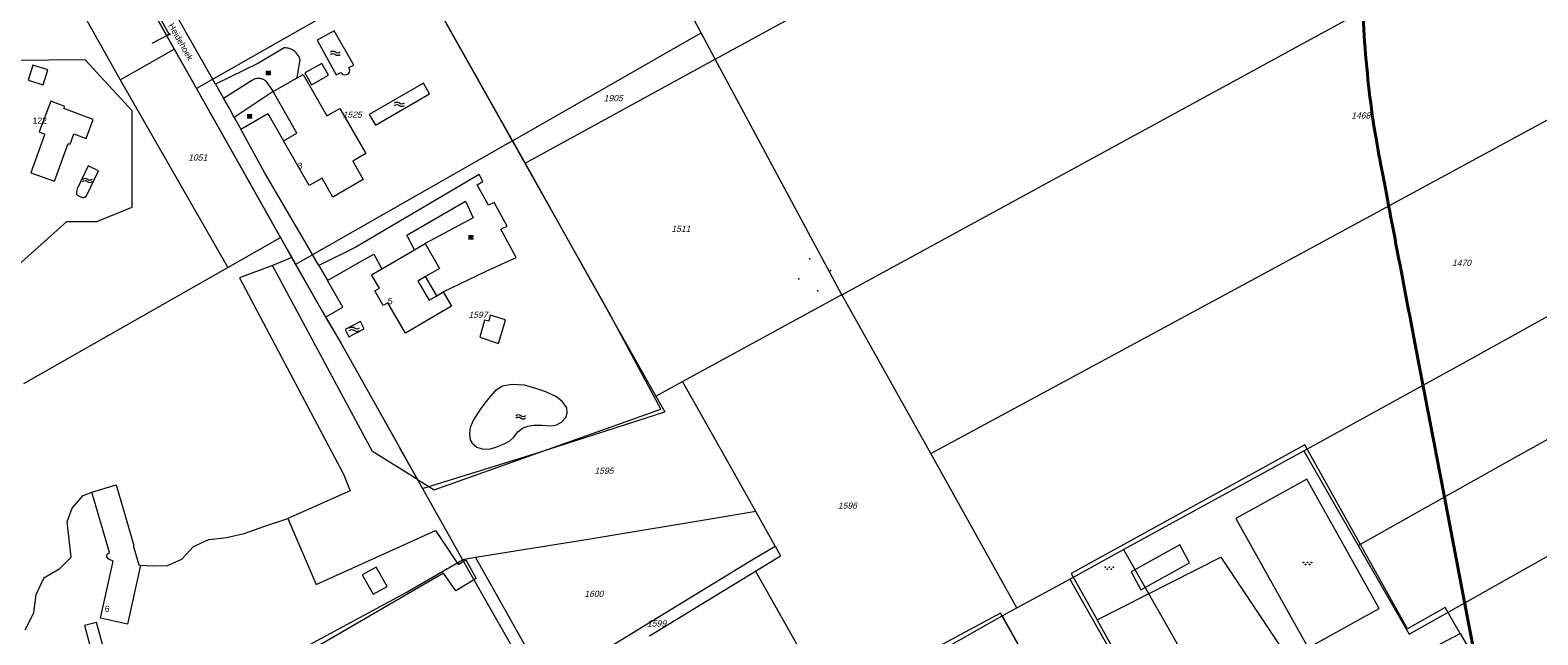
# Model space of a CAD drawing. Header units: metres. Extents: x 172462 to 175458, y 452773 to 455615.
# Tile 30 of 45: x 173867 to 174235, y 454511 to 454658. Entities that reach past the tile are written whole.
import ezdxf
from ezdxf.enums import TextEntityAlignment as Align

# ---------------------------------------------------------------- set-up
doc = ezdxf.new("R2010")
doc.units = ezdxf.units.M
doc.header["$MEASUREMENT"] = 0
doc.linetypes.add('DGN Style 2', pattern=[107.046567, 64.22794, -42.818627])
for name, color, linetype, lineweight in [('BGT Ondergrond', 7, 'Continuous', 0), ('DKK ondergrond', 7, 'Continuous', 0), ('DWA controleput (revisie)', 11, 'Continuous', 0), ('DWA uitlegger (revisie)', 11, 'DGN Style 2', 0), ('Meldgebied', 5, 'Continuous', 40)]:
    doc.layers.add(name, color=color, linetype=linetype, lineweight=lineweight)
doc.styles.add('Style-Arial', font='arial.ttf')
doc.styles.add('Style-arial I 0.26180', font='arial.shx', dxfattribs={"oblique": 15})

# ---------------------------------------------------------------- blocks, each defined once
blk = doc.blocks.new('21____')
at = {"layer": 'DWA controleput (revisie)'}
blk.add_circle((0, 0), 1, dxfattribs=at)
blk = doc.blocks.new('BGT-296')
at = {"layer": 'BGT Ondergrond', "color": 140, "linetype": 'Continuous', "lineweight": 0, "extrusion": (0, 0, -1)}
for centre in [(0.04, -0.026), (0.04, -0.066)]:
    blk.add_arc(centre, 0.0608, 48.8879, 131.1121, dxfattribs=at)
at = {"layer": 'BGT Ondergrond', "color": 140, "linetype": 'Continuous', "lineweight": 0}
for centre in [(0.04, 0.066), (0.04, 0.026)]:
    blk.add_arc(centre, 0.0608, 228.8879, 311.1121, dxfattribs=at)
blk = doc.blocks.new('*U12')
at = {"layer": 'BGT Ondergrond', "color": 7, "linetype": 'Continuous', "lineweight": 0}
for centre in [(-0.3, 0.35), (0, 0.25), (-0.1, -0.05), (0.1, -0.45), (0.2, -0.15)]:
    blk.add_circle(centre, 0.0447, dxfattribs=at)
blk = doc.blocks.new('BGT-271C')
at = {"layer": 'BGT Ondergrond', "color": 7, "linetype": 'Continuous', "lineweight": 0, "xscale": 0.07267220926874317, "yscale": 0.07267220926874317, "zscale": 0.07267220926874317, "rotation": 243.434948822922}
blk.add_blockref('*U12', (0, 0), dxfattribs=at)
blk = doc.blocks.new('*U10')
at = {"layer": 'BGT Ondergrond', "color": 7, "linetype": 'Continuous', "lineweight": 0}
for p, q in [((0.025, 0.059), (-0.062, 0.016)), ((-0.044, 0.025), (-0.05, 0.038)), ((0.038, 0.034), (-0.05, -0.009)), ((0.05, 0.009), (-0.037, -0.034)), ((-0.019, -0.025), (-0.031, 0)), ((-0.006, 0.013), (-0.019, 0.038)), ((0.006, 0.05), (0, 0.062)), ((0.031, 0), (0.019, 0.025)), ((0.062, -0.016), (-0.025, -0.059)), ((-0.006, -0.05), (0, -0.062)), ((0.019, -0.037), (0.006, -0.012)), ((0.044, -0.025), (0.05, -0.037))]:
    blk.add_line(p, q, dxfattribs=at)
blk = doc.blocks.new('BGT-272B')
at = {"layer": 'BGT Ondergrond', "color": 7, "linetype": 'Continuous', "lineweight": 0, "xscale": 0.7267220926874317, "yscale": 0.7267220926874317, "zscale": 0.7267220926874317, "rotation": 243.434948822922}
blk.add_blockref('*U10', (0, 0), dxfattribs=at)

msp = doc.modelspace()

# ---------------------------------------------------------------- linework, layer by layer
at = {"layer": 'BGT Ondergrond', "color": 7, "linetype": 'Continuous', "lineweight": 0, "flags": 128}
for points in [[(174008.22, 454589.32), (173966.84, 454662.96), (173965.6, 454665.17), (173929.84, 454728.82), (173913.51, 454758.62)], [(173857.92, 454732.16), (173929.87, 454604.56), (173930.95, 454602.65)], [(173912.38, 454644.87), (173903.93, 454659.78), (173893.21, 454679.46), (173891.59, 454682.33)], [(173941.27, 454657.91), (173937.12, 454655.64), (173941.81, 454647.16), (173942.89, 454647.72), (173943.16, 454647.45), (173943.35, 454647.28), (173943.88, 454647.15), (173944.41, 454647.24), (173944.79, 454647.42), (173945.04, 454647.82), (173945.11, 454648.23), (173945.04, 454648.6), (173944.9, 454648.95), (173946.06, 454649.48), (173941.27, 454657.91)], [(173892.05, 454638.4), (173880.59, 454650.78), (173862.89, 454650.69), (173848.38, 454645.47)], [(173932.98, 454650.9), (173932.86, 454651.21), (173932.76, 454651.45), (173932.64, 454651.67), (173932.51, 454651.89), (173932.36, 454652.1), (173932.21, 454652.3), (173932.03, 454652.5), (173931.85, 454652.68), (173931.66, 454652.84), (173931.46, 454653), (173931.24, 454653.14), (173931.02, 454653.27), (173930.79, 454653.38), (173930.56, 454653.49), (173930.32, 454653.57), (173930.07, 454653.64), (173929.82, 454653.7), (173929.57, 454653.73), (173929.32, 454653.76), (173929.06, 454653.76), (173922.87, 454649.97), (173912.38, 454644.87)], [(173932.29, 454646.43), (173932.98, 454650.9)], [(173870.33, 454644.72), (173871.47, 454648.36), (173867.85, 454649.5), (173866.71, 454645.86), (173870.33, 454644.72)], [(173938.28, 454649.96), (173934.14, 454647.67), (173935.75, 454644.75), (173939.89, 454647.04), (173938.28, 454649.96)], [(173846.84, 454643.9), (173844.28, 454619.19), (173849.55, 454603.3), (173857.03, 454602.46), (173861.19, 454598.03), (173876.15, 454611.43), (173883.45, 454611.43), (173892.05, 454614.94), (173892.05, 454638.4)], [(173912.38, 454644.87), (173914.29, 454641.51)], [(173914.29, 454641.51), (173921.16, 454645.78), (173921.34, 454645.9), (173921.52, 454646.01), (173921.71, 454646.1), (173921.9, 454646.18), (173922.1, 454646.24), (173922.3, 454646.29), (173922.51, 454646.32), (173922.72, 454646.34), (173922.92, 454646.34), (173923.13, 454646.32), (173923.34, 454646.29), (173923.54, 454646.24), (173923.74, 454646.18), (173923.93, 454646.1), (173924.12, 454646.01), (173924.3, 454645.9), (173924.47, 454645.78), (173924.63, 454645.65), (173926.4, 454643.07)], [(173926.4, 454643.07), (173916.92, 454636.79)], [(173963.04, 454645.16), (173949.85, 454637.5), (173951.38, 454634.86), (173964.57, 454642.53), (173963.04, 454645.16)], [(173916.92, 454636.79), (173915.66, 454639.1), (173914.29, 454641.51)], [(173916.92, 454636.79), (173918.51, 454633.9)], [(173918.51, 454633.9), (173925.15, 454637.72)], [(173925.15, 454637.72), (173928.95, 454631.09)], [(173937.54, 454600.72), (173934.23, 454606.42), (173924.28, 454623.39), (173918.51, 454633.9)], [(173883.86, 454623.77), (173881.28, 454624.98), (173878.64, 454619.37), (173878.48, 454618.73), (173878.44, 454618.3), (173878.51, 454618.05), (173878.76, 454617.78), (173879.93, 454617.28), (173880.21, 454617.28), (173880.52, 454617.38), (173880.8, 454617.6), (173880.99, 454617.86), (173883.86, 454623.77)], [(173983.43, 454610.28), (173980.3, 454616.05), (173978.93, 454615.39), (173976.19, 454620.39), (173977.52, 454621.18), (173976.62, 454622.84), (173946.57, 454605.19), (173937.54, 454600.72)], [(173960.84, 454604.52), (173959.01, 454608.11), (173973.34, 454616.35), (173975.16, 454612.32)], [(173975.16, 454612.32), (173963.45, 454606.04)], [(173967.9, 454594.25), (173978.34, 454599.32), (173985.64, 454602.63), (173981.96, 454609.54), (173983.43, 454610.28)], [(173930.95, 454602.65), (173926.22, 454600.72)], [(173930.95, 454602.65), (173938.33, 454589.55), (173939.19, 454588.09)], [(173939.66, 454597.06), (173948.63, 454602.14), (173950.95, 454603.48), (173952.88, 454599.88)], [(173926.22, 454600.72), (173918.18, 454597.7), (173943.54, 454549.82), (173945.16, 454545.75), (173930, 454539.04)], [(173961.6, 454548.5), (173950.61, 454555.36), (173926.22, 454600.72)], [(173937.54, 454600.72), (173939.66, 454597.06)], [(173939.19, 454588.09), (173943.44, 454590.56), (173939.66, 454597.06)], [(173966.29, 454593.31), (173963.57, 454597.97)], [(173939.19, 454588.09), (173942.97, 454581.68), (173961.6, 454548.5)], [(173961.6, 454548.5), (173965.63, 454545.98), (174020.93, 454565.69), (174008.22, 454589.32)], [(173947.68, 454587), (173943.94, 454585.06), (173944.85, 454583.32), (173948.58, 454585.26), (173947.68, 454587)], [(173975.25, 454563.05), (173974.45, 454561.17), (173974.26, 454559.64), (173974.45, 454558.18), (173974.96, 454557.35), (173976.05, 454556.45), (173977.35, 454556.04), (173979.14, 454555.94), (173980.96, 454556.49), (173982.61, 454557.16), (173984.15, 454557.95), (173985.07, 454558.85), (173986.06, 454560.12), (173987.21, 454561.05), (173988.54, 454561.56), (173989.95, 454561.78), (173991.96, 454561.78), (173994.03, 454561.65), (173995.3, 454561.81), (173996.71, 454562.54), (173997.73, 454563.66), (173998.11, 454564.68), (173998.05, 454566.02), (173996.96, 454567.45), (173995.53, 454568.7), (173992.91, 454569.88), (173990.49, 454570.74), (173987.72, 454571.5), (173984.69, 454571.69), (173982.33, 454571.28), (173980.58, 454570.1), (173978.92, 454568.28), (173976.94, 454565.76), (173975.25, 454563.05)], [(174177.95, 454556.94), (174120.97, 454525.65)], [(174215.76, 454511.02), (174212.11, 454517.33), (174202.97, 454512.12), (174177.95, 454556.94)], [(174161.12, 454538.99), (174178.74, 454507.47), (174196.01, 454517.12), (174178.39, 454548.65)], [(174178.39, 454548.65), (174161.12, 454538.99)], [(173865.99, 454511.87), (173868.11, 454516.07), (173868.67, 454520.54), (173870.49, 454524.48), (173870.51, 454524.55), (173874.45, 454526.83), (173877.2, 454529.58), (173876.22, 454538.24), (173877.42, 454541.52), (173880.09, 454544.59), (173882.19, 454545.45)], [(173894.11, 454527.61), (173897.03, 454527.46), (173900.68, 454527.55), (173904.15, 454529.1), (173906.99, 454532.2), (173910.74, 454533.92), (173915.04, 454534.36), (173919.33, 454535.35), (173924.18, 454537.07), (173930, 454539.04)], [(173930, 454539.04), (173936.94, 454522.96), (173965.97, 454536.13), (173971.54, 454527.79), (173973.36, 454528.91), (173975.87, 454524.4), (173970.95, 454521.39), (173967.91, 454525.68), (173929.91, 454503.59), (173932.25, 454499.59), (173923.53, 454494.75), (173921.25, 454491.54)], [(174127.32, 454514.29), (174157.44, 454529.63), (174179.25, 454496.92), (174197.72, 454507.45), (174206.22, 454505.98), (174215.76, 454511.02)], [(174120.97, 454525.65), (174127.32, 454514.29)], [(174128.98, 454470.98), (174103.76, 454515.99), (174085.32, 454506.01)], [(173761.78, 454412.25), (173781.47, 454423.18), (173849.84, 454462.23), (173862.47, 454469.22), (173868.24, 454474.04), (173872.1, 454478.51), (173876.22, 454483.34), (173878.88, 454487.16), (173881.64, 454491.9), (173883.3, 454495.64), (173884.31, 454498.47), (173885.05, 454500.85), (173885.15, 454503.49), (173885.07, 454505.96), (173884.8, 454508.43), (173883.36, 454513.64)], [(173880.43, 454512.92), (173881.83, 454507.86), (173882.06, 454505.75), (173882.14, 454503.5), (173882.06, 454501.36), (173881.46, 454499.43), (173880.5, 454496.76), (173878.95, 454493.28), (173876.34, 454488.78), (173873.84, 454485.18), (173869.81, 454480.47), (173866.12, 454476.2), (173860.76, 454471.72), (173848.37, 454464.85), (173779.99, 454425.8), (173762.07, 454415.85)], [(173883.36, 454513.64), (173880.43, 454512.92)], [(174146.48, 454479.97), (174127.32, 454514.29)], [(174215.76, 454511.02), (174232.27, 454482.51)]]:
    msp.add_lwpolyline(points, dxfattribs=at)
at = {"layer": 'BGT Ondergrond', "color": 7, "linetype": 'Continuous', "lineweight": 13, "flags": 128}
for points in [[(173932.29, 454646.43), (173933.75, 454647.27), (173939.53, 454637.17), (173942.7, 454638.98)], [(173926.4, 454643.07), (173932.29, 454646.43)], [(173928.95, 454631.09), (173932.2, 454632.94), (173926.4, 454643.07)], [(173877.79, 454632.78), (173880.84, 454631.66), (173882.56, 454636.26), (173875.41, 454638.96), (173875.48, 454639.12), (173875.6, 454639.44), (173872.19, 454640.74), (173869.34, 454633.25), (173870.76, 454632.71), (173870.7, 454632.52), (173867.38, 454623.3)], [(173942.7, 454638.98), (173949.02, 454627.95), (173945.8, 454626.11), (173948.38, 454621.61), (173940.98, 454617.38), (173938.34, 454621.99), (173935.19, 454620.19), (173928.95, 454631.09)], [(173867.38, 454623.3), (173873.12, 454621.24), (173876.44, 454630.45), (173876.89, 454630.29), (173877.79, 454632.78)], [(173952.88, 454599.88), (173960.84, 454604.52)], [(173960.84, 454604.52), (173963.45, 454606.04)], [(173963.45, 454606.04), (173966.99, 454599.97), (173963.57, 454597.97)], [(173967.9, 454594.25), (173969.93, 454590.77), (173958.69, 454584.21), (173954.38, 454591.58), (173953.27, 454590.93), (173951.17, 454594.54), (173952.31, 454595.2), (173950.42, 454598.44), (173952.88, 454599.88)], [(173963.57, 454597.97), (173961.71, 454596.89)], [(173961.71, 454596.89), (173964.43, 454592.22), (173966.29, 454593.31)], [(173966.29, 454593.31), (173967.9, 454594.25)], [(173981.37, 454581.7), (173982.64, 454586), (173983.08, 454587.48), (173979.33, 454588.56), (173978.99, 454587.14), (173977.95, 454587.39), (173976.77, 454583.19)], [(173976.77, 454583.19), (173981.37, 454581.7)], [(173882.19, 454545.45), (173888.15, 454547.2), (173892.48, 454532.48), (173892.29, 454532.42), (173893.66, 454527.72), (173894.11, 454527.61)], [(173894.11, 454527.61), (173890.87, 454513.28), (173884.29, 454514.77), (173887.42, 454528.61), (173886.35, 454529.12), (173885.89, 454529.67), (173885.99, 454530.31), (173886.52, 454530.72), (173882.19, 454545.45)], [(174149.85, 454528.24), (174147.48, 454532.62), (174135.58, 454526.02), (174137.95, 454521.64)], [(173948.15, 454525.26), (173950.83, 454520.58), (173954.18, 454522.49), (173951.53, 454527.19), (173948.15, 454525.26)], [(174137.95, 454521.64), (174149.85, 454528.24)]]:
    msp.add_lwpolyline(points, dxfattribs=at)
at = {"layer": 'BGT Ondergrond', "color": 7, "linetype": 'Continuous', "lineweight": 0}
for p in [(174057.28, 454602.32), (174062.25, 454599.49), (174054.56, 454597.42), (174059.17, 454594.55)]:
    msp.add_point(p, dxfattribs=at)
at = {"layer": 'DKK ondergrond', "color": 6, "linetype": 'Continuous', "lineweight": 0, "flags": 128}
for points in [[(173844.29, 454725.76), (173889.1, 454645.91)], [(174065.07, 454593.55), (174154.38, 454642.21), (174296.37, 454719.68)], [(174034.21, 454651), (174074.74, 454673.18), (174150.28, 454714.53)], [(174030.76, 454657.36), (174007.32, 454700.51)], [(173883.57, 454686.66), (173902.32, 454653.43)], [(174086.72, 454554.83), (174163.96, 454596.56), (174327.81, 454685.45)], [(173960.39, 454673.79), (173907.74, 454643.81)], [(173960.67, 454673.95), (173984.74, 454631.1)], [(173984.74, 454631.1), (174030.76, 454657.36)], [(174034.21, 454651), (174030.76, 454657.36)], [(174177.7, 454555.55), (174216.54, 454576.85), (174356.58, 454654.59)], [(173889.1, 454645.91), (173902.32, 454653.43)], [(173902.32, 454653.43), (173907.74, 454643.81)], [(173987.82, 454625.62), (174034.03, 454650.9), (174034.21, 454651)], [(174065.07, 454593.55), (174034.21, 454651)], [(173889.1, 454645.91), (173915.38, 454600.19)], [(173907.74, 454643.81), (173928.23, 454607.48)], [(174190.93, 454532.47), (174224.35, 454551.18), (174374.47, 454634.78)], [(173984.74, 454631.1), (173931.9, 454600.96)], [(173984.74, 454631.1), (173987.82, 454625.62)], [(173987.82, 454625.62), (174000, 454603.95), (174008.13, 454589.32), (174008.32, 454588.99)], [(174203.36, 454510.84), (174391.65, 454616.85)], [(173915.38, 454600.19), (173928.23, 454607.48)], [(173928.23, 454607.48), (173931.9, 454600.96)], [(173865.63, 454571.96), (173915.38, 454600.19)], [(173931.9, 454600.96), (173938.33, 454589.55), (173942.97, 454581.68), (173956.61, 454557.38)], [(174026.21, 454572.38), (174064.83, 454593.42), (174065.07, 454593.55)], [(174086.72, 454554.83), (174065.2, 454593.31), (174065.07, 454593.55)], [(174008.32, 454588.99), (174019.74, 454568.86)], [(174019.74, 454568.86), (174026.21, 454572.38)], [(174044.06, 454540.71), (174037.48, 454552.41), (174026.21, 454572.38)], [(174019.74, 454568.86), (174021.93, 454565)], [(173991.08, 454555.13), (174021.93, 454565)], [(173956.61, 454557.38), (173957.23, 454556.28)], [(173957.23, 454556.28), (173962.82, 454546.33)], [(173962.82, 454546.33), (173991.08, 454555.13)], [(174107.75, 454517.22), (174107.41, 454517.82), (174086.72, 454554.83)], [(174133.76, 454531.45), (174177.7, 454555.55)], [(174177.7, 454555.55), (174185.11, 454542.61), (174190.93, 454532.47)], [(173962.82, 454546.33), (173969.78, 454533.94)], [(174044.06, 454540.71), (174036.44, 454539.45)], [(174048.78, 454532.3), (174044.06, 454540.71)], [(174036.44, 454539.45), (174003.19, 454533.94)], [(173969.78, 454533.94), (173972.56, 454528.98)], [(174003.19, 454533.94), (173975.74, 454529.5)], [(173975.74, 454529.5), (173972.56, 454528.98)], [(173975.74, 454529.5), (173982.22, 454518.01), (173991.17, 454502.05), (173994, 454501.31), (173996.83, 454500.63), (174020.72, 454515.25), (174042.59, 454528.62)], [(174042.59, 454528.62), (174043, 454528.87), (174048.78, 454532.3)], [(174043.99, 454526.2), (174050.11, 454529.94)], [(174048.78, 454532.3), (174050.11, 454529.94)], [(174120.65, 454524.26), (174133.76, 454531.45)], [(174133.76, 454531.45), (174147.12, 454507.94)], [(174190.93, 454532.47), (174195.8, 454523.98), (174203.36, 454510.84)], [(173959.65, 454521.45), (173972.56, 454528.98)], [(173972.56, 454528.98), (173972.58, 454528.96), (173992.17, 454494.58)], [(174018.2, 454510.41), (174043.99, 454526.2)], [(174043.99, 454526.2), (174063.23, 454492.07)], [(174107.75, 454517.22), (174120.65, 454524.26)], [(174120.65, 454524.26), (174130, 454507.78)], [(173878.86, 454476.42), (173892.03, 454483.92), (173913.82, 454496.72), (173958.86, 454520.98), (173959.65, 454521.45)], [(174085.97, 454504.95), (174104.17, 454515.27)], [(174104.17, 454515.27), (174107.75, 454517.22)], [(174104.17, 454515.27), (174134.78, 454460.53)]]:
    msp.add_lwpolyline(points, dxfattribs=at)
at = {"layer": 'DWA uitlegger (revisie)', "linetype": 'Continuous'}
for p, q in [((173876.1, 454701.53), (173901.05, 454657.03)), ((173901.05, 454657.03), (173896.87, 454654.78))]:
    msp.add_line(p, q, dxfattribs=at)
at = {"layer": 'Meldgebied'}
msp.add_rational_spline([(173886.48, 454940.1), (173810.66, 454919.59), (173735.88, 454895.58), (173559.06, 454831.42), (173382.23, 454767.25), (173335.51, 454752.28), (173297.91, 454720.75), (173118.26, 454570.12), (172938.61, 454419.49), (172892.93, 454381.19), (172869.45, 454326.4), (172868.91, 454325.14), (172868.37, 454323.89), (172831.65, 454238.2), (172859.99, 454149.4), (172864.32, 454135.82), (172868.66, 454122.25), (172882.72, 454078.19), (172911.6, 454042.08), (172988.36, 453946.14), (173065.12, 453850.19), (173127.84, 453771.79), (173227.37, 453758.55), (173396.88, 453662.15), (173566.39, 453565.75), (173645.01, 453555.29), (173715.29, 453592.07), (174010.54, 453746.62), (174305.79, 453901.16), (174311.32, 453912.56), (174316.86, 453923.96), (174363.66, 454020.32), (174326.18, 454120.66), (174295.84, 454201.89), (174265.51, 454283.12), (174258.12, 454302.89), (174254.16, 454323.62), (174225.24, 454474.75), (174196.33, 454625.88), (174183.22, 454694.4), (174207.49, 454759.81), (174234.51, 454832.64), (174261.53, 454905.48), (174241.08, 454927.44), (174220.63, 454949.4), (174119.41, 455040.82), (173987.76, 455005.2), (173937.12, 454972.65), (173886.48, 454940.1)], [1, 0.99973656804, 1, 1, 1, 0.981280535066, 1, 1, 1, 0.972729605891, 1, 1, 1, 0.936980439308, 1, 1, 1, 0.983319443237, 1, 1, 1, 0.92795740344, 1, 1, 1, 0.953173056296, 1, 1, 1, 1, 1, 0.919180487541, 1, 1, 1, 0.996456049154, 1, 1, 1, 0.963201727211, 1, 1, 1, 1, 1, 0.877857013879, 1, 1, 1], degree=2, knots=[0, 0, 0, 0.045455, 0.045455, 0.090909, 0.090909, 0.136364, 0.136364, 0.181818, 0.181818, 0.227273, 0.227273, 0.272727, 0.272727, 0.318182, 0.318182, 0.363636, 0.363636, 0.409091, 0.409091, 0.454545, 0.454545, 0.5, 0.5, 0.545455, 0.545455, 0.590909, 0.590909, 0.613636, 0.613636, 0.636364, 0.636364, 0.681818, 0.681818, 0.727273, 0.727273, 0.772727, 0.772727, 0.818182, 0.818182, 0.863636, 0.863636, 0.886364, 0.886364, 0.909091, 0.909091, 0.954545, 0.954545, 1, 1, 1], dxfattribs=at)

# ---------------------------------------------------------------- block references
at = {"layer": 'BGT Ondergrond', "color": 7, "linetype": 'Continuous', "lineweight": 0}
for name, p, xscale, yscale, zscale in [('BGT-296', (173941.59, 454652.44), 15, 15, 15), ('BGT-272B', (173925.27, 454647.64), 15, 15, 15), ('BGT-296', (173957.21, 454640.01), 15, 15, 15), ('BGT-272B', (173920.69, 454637.08), 15, 15, 15), ('BGT-296', (173881.15, 454621.45), 15, 15, 15), ('BGT-272B', (173974.63, 454607.53), 15, 15, 15), ('BGT-296', (173946.26, 454585.16), 15, 15, 15), ('BGT-296', (173986.76, 454563.82), 15, 15, 15), ('BGT-271C', (174178.56, 454528.06), 30, 30, 30), ('BGT-271C', (174130.26, 454526.93), 30, 30, 30)]:
    msp.add_blockref(name, p, dxfattribs=dict(at, xscale=xscale, yscale=yscale, zscale=zscale))
at = {"layer": 'DWA controleput (revisie)', "xscale": 0.1999995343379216, "yscale": 0.1999995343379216, "zscale": 0.1999995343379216}
msp.add_blockref('21____', (173901.05, 454657.03), dxfattribs=at)

# ---------------------------------------------------------------- texts
at = {"layer": 'BGT Ondergrond', "color": 7, "linetype": 'Continuous', "lineweight": 0, "style": 'Style-Arial'}
msp.add_text('Heidehoek', height=1.5, rotation=299.4607, dxfattribs=at).set_placement((173903.91, 454655.22), align=Align.MIDDLE_CENTER)
for s, p in [('122  ', (173870.11, 454636)), ('3  ', (173933.55, 454625)), ('5  ', (173955.55, 454592)), ('6  ', (173886.53, 454517))]:
    msp.add_text(s, height=1.5, dxfattribs=at).set_placement(p, align=Align.MIDDLE_CENTER)
at = {"layer": 'DKK ondergrond', "color": 6, "linetype": 'Continuous', "lineweight": 0, "style": 'Style-arial I 0.26180', "oblique": 15}
for s, p in [('1905', (174009.32, 454641.49)), ('1525', (173945.68, 454637.45)), ('1468', (174191.56, 454637.26)), ('1051', (173908.03, 454627.02)), ('1511', (174025.81, 454609.63)), ('1470', (174216.13, 454601.33)), ('1597', (173976.34, 454588.68)), ('1595', (174007.06, 454550.68)), ('1596', (174066.4, 454542.17)), ('1600', (174004.58, 454520.67)), ('1599', (174019.89, 454513.44))]:
    msp.add_text(s, height=1.5, dxfattribs=at).set_placement(p, align=Align.MIDDLE_CENTER)

doc.saveas('drawing.dxf')
